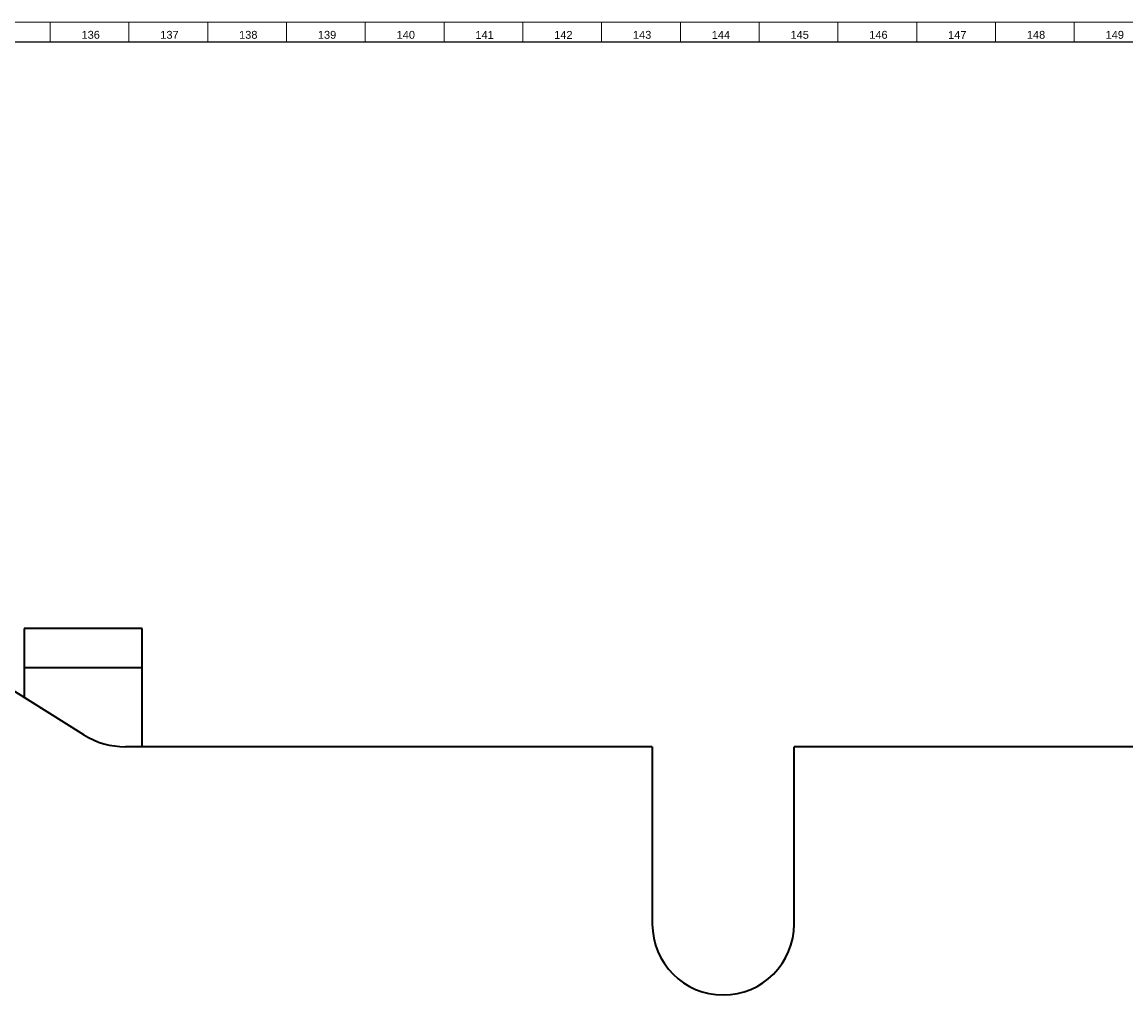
# Model space of a CAD drawing. Header units: millimetres. Extents: x -34 to 6620, y -230 to 4700.
# Tile 110 of 189: x 2703 to 2983, y 4451 to 4698. Entities that reach past the tile are written whole.
import ezdxf

# ---------------------------------------------------------------- set-up
doc = ezdxf.new("R2010")
doc.units = ezdxf.units.MM
doc.layers.add('1', color=7, linetype='Continuous', true_color=0xffffff)
doc.styles.add('Arial Unicode MS', font='Arial Unicode MS')

msp = doc.modelspace()

# ---------------------------------------------------------------- linework, layer by layer
at = {"layer": '1', "color": 3, "linetype": 'Continuous', "lineweight": 18}
msp.add_line((2, 4698), (6618, 4698), dxfattribs=at)
at = {"layer": '1', "color": 3, "linetype": 'Continuous', "lineweight": 13}
for p, q in [((2710, 4698), (2710, 4693)), ((2730, 4698), (2730, 4693)), ((2750, 4698), (2750, 4693)), ((2770, 4698), (2770, 4693)), ((2790, 4698), (2790, 4693)), ((2810, 4698), (2810, 4693)), ((2830, 4698), (2830, 4693)), ((2850, 4698), (2850, 4693)), ((2870, 4698), (2870, 4693)), ((2890, 4698), (2890, 4693)), ((2910, 4698), (2910, 4693)), ((2930, 4698), (2930, 4693)), ((2950, 4698), (2950, 4693)), ((2970, 4698), (2970, 4693))]:
    msp.add_line(p, q, dxfattribs=at)
at = {"layer": '1', "color": 7, "linetype": 'Continuous', "lineweight": 25}
msp.add_line((7, 4693), (6613, 4693), dxfattribs=at)
at = {"layer": '1', "color": 7, "linetype": 'Continuous', "lineweight": 35}
for p, q in [((2718.521, 4517.076), (2644.374, 4563.419)), ((2703.385, 4544.036), (2703.385, 4534.036)), ((2733.385, 4544.036), (2703.385, 4544.036)), ((2733.385, 4534.036), (2733.385, 4544.036)), ((2703.385, 4534.036), (2703.385, 4526.536)), ((2733.385, 4534.036), (2703.385, 4534.036)), ((2733.385, 4514.035), (2733.385, 4534.036)), ((2862.885, 4514.036), (2729.121, 4514.036)), ((2862.885, 4514.036), (2862.885, 4469.036)), ((3240.885, 4514.036), (2898.885, 4514.036)), ((2898.885, 4469.036), (2898.885, 4514.036))]:
    msp.add_line(p, q, dxfattribs=at)
for centre, radius, start, end in [((2729.121, 4534.036), 20, 237.99462, 270), ((2880.885, 4469.036), 18, 180, 0)]:
    msp.add_arc(centre, radius, start, end, dxfattribs=at)

# ---------------------------------------------------------------- texts
at = {"layer": '1', "color": 3, "linetype": 'Continuous', "lineweight": 13, "char_height": 2, "attachment_point": 7, "line_spacing_factor": 1.069626, "style": 'Arial Unicode MS'}
for s, insert in [('\\W1.0000;136', (2717.969, 4693.738)), ('\\W1.0000;137', (2737.969, 4693.738)), ('\\W1.0000;138', (2757.969, 4693.738)), ('\\W1.0000;139', (2777.969, 4693.738)), ('\\W1.0000;140', (2797.969, 4693.738)), ('\\W1.0000;141', (2817.969, 4693.738)), ('\\W1.0000;142', (2837.969, 4693.738)), ('\\W1.0000;143', (2857.969, 4693.738)), ('\\W1.0000;144', (2877.969, 4693.738)), ('\\W1.0000;145', (2897.969, 4693.738)), ('\\W1.0000;146', (2917.969, 4693.738)), ('\\W1.0000;147', (2937.969, 4693.738)), ('\\W1.0000;148', (2957.969, 4693.738)), ('\\W1.0000;149', (2977.969, 4693.738))]:
    msp.add_mtext(s, dxfattribs=dict(at, insert=insert))

doc.saveas('drawing.dxf')
